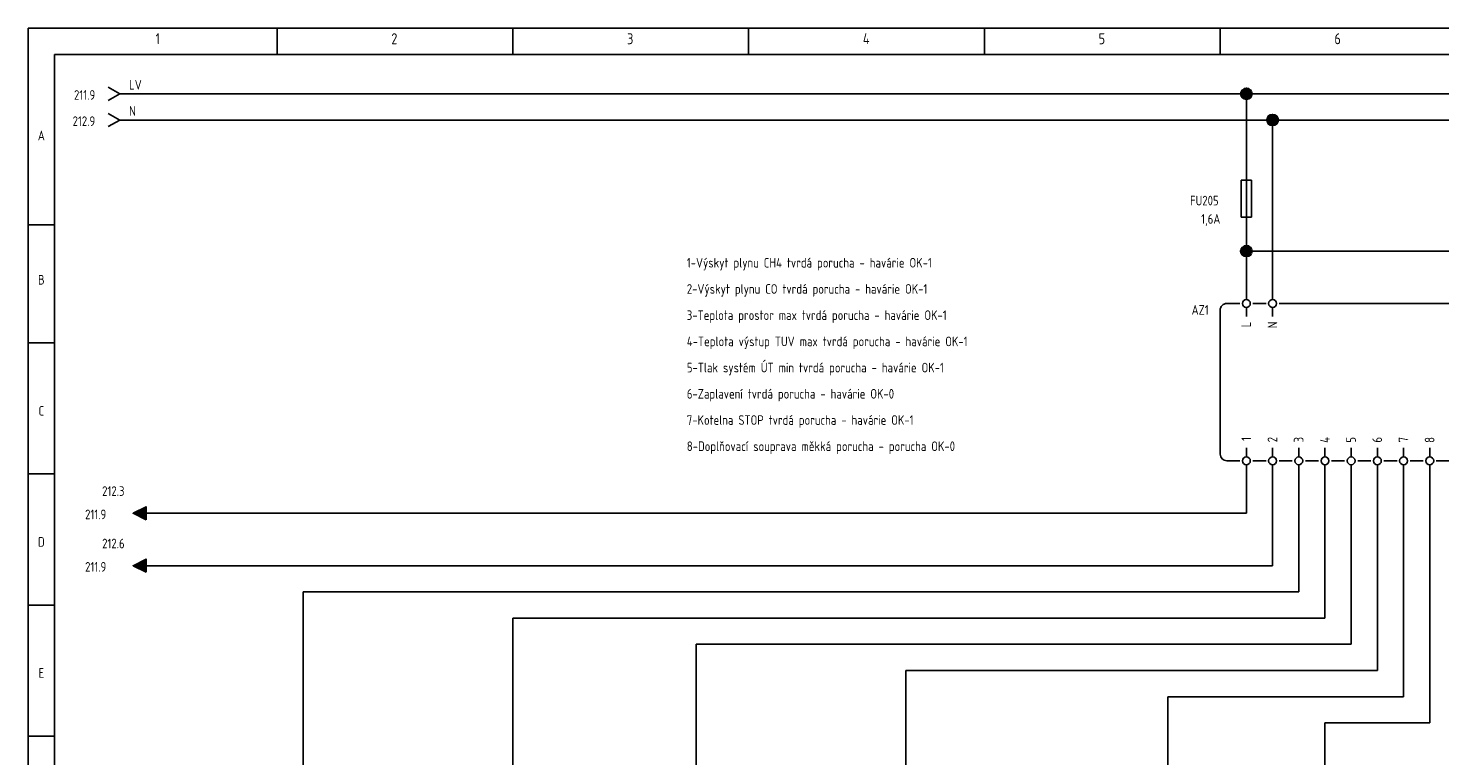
# Model space of a CAD drawing. Header units: millimetres. Extents: x 8 to 412, y 5 to 282.
# Tile 3 of 4: x 8 to 277, y 144 to 282. Entities that reach past the tile are written whole.
import ezdxf
from ezdxf.enums import TextEntityAlignment as Align

# ---------------------------------------------------------------- set-up
doc = ezdxf.new("R2010")
doc.units = ezdxf.units.MM
doc.linetypes.add('Caddy_Solid', pattern=[0])
doc.layers.add('Caddy_1', color=7, linetype='Caddy_Solid', lineweight=25)
doc.layers.add('Caddy_436', color=7, linetype='Caddy_Solid', lineweight=25)
doc.styles.add('Caddy_Vectorfont1p', font='isocp___.ttf', dxfattribs={"width": 0.9})
pattern_1 = [(28.64789, (0, 0), (-0.047942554, 0.087758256), []), (118.64789, (0, 0), (-0.087758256, -0.047942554), [])]

# ---------------------------------------------------------------- blocks, each defined once
blk = doc.blocks.new('50A22FA9BB23')
at = {"layer": 'Caddy_1', "color": 7, "linetype": 'Caddy_Solid', "lineweight": 25}
for p, q in [((7.5, 282.5), (7.5, 5)), ((7.5, 282.5), (412.5, 282.5)), ((55, 282.5), (55, 277.5)), ((100, 282.5), (100, 277.5)), ((145, 282.5), (145, 277.5)), ((190, 282.5), (190, 277.5)), ((235, 282.5), (235, 277.5)), ((12.5, 277.5), (407.5, 277.5)), ((12.5, 277.5), (12.5, 30)), ((7.5, 245), (12.5, 245)), ((7.5, 222.5), (12.5, 222.5)), ((12.5, 222.5), (7.5, 222.5)), ((11.5, 222.5), (10.5, 222.5)), ((12.5, 197.5), (7.5, 197.5)), ((7.5, 197.5), (12.5, 197.5)), ((12.5, 172.5), (7.5, 172.5)), ((7.5, 172.5), (12.5, 172.5)), ((12.5, 147.5), (7.5, 147.5)), ((7.5, 147.5), (12.5, 147.5))]:
    blk.add_line(p, q, dxfattribs=at)
at = {"layer": 'Caddy_1', "color": 7, "lineweight": 25, "style": 'Caddy_Vectorfont1p', "width": 0.9}
for s, p in [('1', (31.8, 279.45)), ('2', (76.8, 279.45)), ('3', (121.8, 279.45)), ('4', (166.8, 279.45)), ('5', (211.8, 279.45)), ('6', (256.8, 279.45))]:
    blk.add_text(s, height=2.1, dxfattribs=at).set_placement(p)
for s, p in [('A', (10, 261.11)), ('B', (10, 233.61)), ('C', (10, 208.61)), ('D', (10, 183.61)), ('E', (10, 158.61))]:
    blk.add_text(s, height=1.84, dxfattribs=at).set_placement(p, align=Align.CENTER)
blk = doc.blocks.new('32869F1997C4')
at = {"layer": 'Caddy_1', "color": 7, "linetype": 'Caddy_Solid', "lineweight": 25}
for q in [(22.75, 271.25), (22.75, 268.75)]:
    blk.add_line((25, 270), q, dxfattribs=at)
at = {"layer": 'Caddy_1', "color": 7, "lineweight": 25, "style": 'Caddy_Vectorfont1p', "width": 0.9}
blk.add_text('211.9', height=1.838, dxfattribs=at).set_placement((20.28, 268.86), align=Align.RIGHT)
blk.add_attdef('$TAG160010', (26.76, 270.81), '', height=1.84, dxfattribs=at)
blk = doc.blocks.new('BA39089B3D43')
at = {"layer": 'Caddy_1', "color": 7, "linetype": 'Caddy_Solid', "lineweight": 25}
for p, q in [((240, 232.5), (240, 235)), ((245, 232.5), (245, 235)), ((240, 230.75), (240, 232.5)), ((245, 230.75), (245, 232.5)), ((238.75, 230), (236.25, 230)), ((240, 229.25), (240, 227.5)), ((241.25, 230), (243.75, 230)), ((245, 229.25), (245, 227.5)), ((393.75, 230), (246.25, 230)), ((235, 228.75), (235, 201.25)), ((395, 201.25), (395, 228.75)), ((360, 223), (350, 223)), ((350, 223), (350, 208)), ((360, 221), (360, 223)), ((360, 218.5), (360, 221)), ((390, 223), (380, 223)), ((380, 223), (380, 208)), ((390, 221), (390, 223)), ((390, 218.5), (390, 221)), ((360, 213.5), (356.58, 219.42)), ((390, 213.5), (386.58, 219.42)), ((355, 208), (355, 218)), ((355, 218), (358, 218)), ((385, 208), (385, 218)), ((385, 218), (388, 218)), ((360, 213.5), (360, 211)), ((390, 213.5), (390, 211)), ((360, 210), (360, 211)), ((390, 210), (390, 211)), ((360, 208), (360, 210)), ((390, 208), (390, 210)), ((305, 203), (305, 206)), ((240, 200.75), (240, 202.5)), ((245, 200.75), (245, 202.5)), ((250, 200.75), (250, 202.5)), ((255, 200.75), (255, 202.5)), ((260, 200.75), (260, 202.5)), ((265, 200.75), (265, 202.5)), ((265, 200.75), (265, 202.5)), ((270, 200.75), (270, 202.5)), ((275, 200.75), (275, 202.5)), ((295, 200.75), (295, 202.5)), ((305, 200.75), (305, 202.5)), ((310, 200.75), (310, 202.5)), ((330, 200.75), (330, 202.5)), ((335, 200.75), (335, 202.5)), ((350, 200.75), (350, 202.5)), ((355, 200.75), (355, 202.5)), ((360, 200.75), (360, 202.5)), ((380, 200.75), (380, 202.5)), ((385, 200.75), (385, 202.5)), ((390, 200.75), (390, 202.5)), ((236.25, 200), (238.75, 200)), ((241.25, 200), (243.75, 200)), ((246.25, 200), (248.75, 200)), ((251.25, 200), (253.75, 200)), ((256.25, 200), (258.75, 200)), ((261.25, 200), (263.75, 200)), ((266.25, 200), (268.75, 200)), ((271.25, 200), (273.75, 200)), ((293.75, 200), (276.25, 200)), ((303.75, 200), (296.25, 200)), ((308.75, 200), (306.25, 200)), ((328.75, 200), (311.25, 200)), ((331.25, 200), (333.75, 200)), ((336.25, 200), (348.75, 200)), ((351.25, 200), (353.75, 200)), ((356.25, 200), (358.75, 200)), ((361.25, 200), (378.75, 200)), ((381.25, 200), (383.75, 200)), ((386.25, 200), (388.75, 200)), ((391.25, 200), (393.75, 200)), ((240, 199.25), (240, 197.5)), ((240, 195), (240, 197.5)), ((245, 199.25), (245, 197.5)), ((245, 195), (245, 197.5)), ((250, 199.25), (250, 197.5)), ((250, 195), (250, 197.5)), ((255, 199.25), (255, 197.5)), ((255, 195), (255, 197.5)), ((260, 199.25), (260, 197.5)), ((260, 195), (260, 197.5)), ((265, 199.25), (265, 197.5)), ((265, 199.25), (265, 197.5)), ((265, 195), (265, 197.5)), ((265, 195), (265, 197.5)), ((270, 199.25), (270, 197.5)), ((270, 195), (270, 197.5)), ((275, 199.25), (275, 197.5)), ((275, 195), (275, 197.5)), ((295, 199.25), (295, 197.5)), ((295, 195), (295, 197.5)), ((305, 199.25), (305, 197.5)), ((305, 195), (305, 197.5)), ((310, 199.25), (310, 197.5)), ((310, 195), (310, 197.5)), ((330, 199.25), (330, 197.5)), ((330, 195), (330, 197.5)), ((335, 199.25), (335, 197.5)), ((335, 195), (335, 197.5)), ((350, 199.25), (350, 197.5)), ((350, 195), (350, 197.5)), ((355, 199.25), (355, 197.5)), ((355, 195), (355, 197.5)), ((360, 199.25), (360, 197.5)), ((360, 195), (360, 197.5)), ((380, 199.25), (380, 197.5)), ((380, 195), (380, 197.5)), ((385, 199.25), (385, 197.5)), ((385, 195), (385, 197.5)), ((390, 199.25), (390, 197.5)), ((390, 195), (390, 197.5))]:
    blk.add_line(p, q, dxfattribs=at)
at = {"layer": 'Caddy_1', "color": 7, "linetype": 'Caddy_Solid', "lineweight": 50}
blk.add_line((304, 203), (306, 203), dxfattribs=at)
at = {"layer": 'Caddy_1', "color": 7, "linetype": 'Caddy_Solid', "lineweight": 25}
for centre in [(240, 230), (245, 230), (240, 200), (245, 200), (250, 200), (255, 200), (260, 200), (265, 200), (270, 200), (275, 200), (295, 200), (305, 200), (310, 200), (330, 200), (335, 200), (350, 200), (355, 200), (360, 200), (380, 200), (385, 200), (390, 200)]:
    blk.add_circle(centre, 0.75, dxfattribs=at)
for centre, start_param, end_param in [((236.25, 228.75), 1.570796, 3.141593), ((393.75, 228.75), 0, 1.570796), ((236.25, 201.25), 3.141593, 4.712389), ((393.75, 201.25), 4.712389, 6.283185)]:
    blk.add_ellipse(centre, major_axis=(1.25, 0), ratio=1, start_param=start_param, end_param=end_param, dxfattribs=at)
at = {"layer": 'Caddy_1', "color": 7, "lineweight": 25, "style": 'Caddy_Vectorfont1p', "width": 0.9}
for s, p in [('L', (240.89, 226.55)), ('N', (245.89, 226.55)), ('1', (240.89, 204.55)), ('2', (245.89, 204.55)), ('3', (250.89, 204.55)), ('4', (255.89, 204.55)), ('5', (260.89, 204.55)), ('6', (265.89, 204.55)), ('7', (270.89, 204.55)), ('8', (275.89, 204.55)), ('+', (310.89, 204.55))]:
    blk.add_text(s, height=1.84, rotation=90, dxfattribs=at).set_placement(p, align=Align.RIGHT)
for s, p in [('I.stupeň', (350.2, 223.86)), ('II.stupeň', (380.2, 223.86)), ('24V-DC', (302.2, 208.86)), ('reset', (328.45, 208.86))]:
    blk.add_text(s, height=1.838, dxfattribs=at).set_placement(p)
for s, height, p in [('spol', 1.838, (295.89, 202.95)), ('NO', 1.838, (350.89, 203.95)), ('NC', 1.838, (355.89, 203.95)), ('C', 1.84, (360.89, 203.95)), ('NO', 1.838, (380.89, 203.95)), ('NC', 1.838, (385.89, 203.95)), ('C', 1.84, (390.89, 203.95))]:
    blk.add_text(s, height=height, rotation=90, dxfattribs=at).set_placement(p)
for tag, p in [('$TAG165170', (133.2, 236.86)), ('$TAG165175', (133.2, 231.86)), ('$TAG165180', (133.2, 226.86)), ('$TAG165185', (133.2, 221.86)), ('$TAG165190', (133.2, 216.86)), ('$TAG165195', (133.2, 211.86)), ('$TAG165200', (133.2, 206.86)), ('$TAG165205', (133.2, 201.86))]:
    blk.add_attdef(tag, p, '', height=1.84, dxfattribs=at)
blk.add_attdef('$TAG160010', text='', height=1.84, dxfattribs=at).set_placement((232.8, 227.86), align=Align.RIGHT)
blk = doc.blocks.new('8D550C0B2B55')
at = {"layer": 'Caddy_1', "color": 140, "linetype": 'Caddy_Solid', "lineweight": 25, "true_color": 0x00bfff}
for q in [(22.75, 266.25), (22.75, 263.75)]:
    blk.add_line((25, 265), q, dxfattribs=at)
at = {"layer": 'Caddy_1', "color": 140, "lineweight": 25, "true_color": 0x00bfff, "style": 'Caddy_Vectorfont1p', "width": 0.9}
blk.add_text('212.9', height=1.838, dxfattribs=at).set_placement((20.28, 263.86), align=Align.RIGHT)
blk.add_attdef('$TAG160010', (26.76, 265.81), '', height=1.84, dxfattribs=at)
blk = doc.blocks.new('B132AFF1F45A')
at = {"layer": 'Caddy_1', "color": 7, "linetype": 'Caddy_Solid', "lineweight": 25}
for p, q in [((239, 246.5), (239, 253.5)), ((241, 253.5), (239, 253.5)), ((240, 245), (240, 255)), ((241, 246.5), (241, 253.5)), ((241, 246.5), (239, 246.5))]:
    blk.add_line(p, q, dxfattribs=at)
at = {"layer": 'Caddy_1', "color": 7, "lineweight": 25, "style": 'Caddy_Vectorfont1p', "width": 0.9}
for tag, p in [('$TAG160010', (234.7, 248.71)), ('$TAG160030', (235.03, 245.21))]:
    blk.add_attdef(tag, text='', height=1.84, dxfattribs=at).set_placement(p, align=Align.RIGHT)
blk = doc.blocks.new('FE98768A3EE0')
at = {"layer": 'Caddy_1', "true_color": 0xff0000}
blk.add_hatch(color=1, dxfattribs=at).paths.add_polyline_path([(27.5, 190), (30, 191.25), (30, 188.75)])
at = {"layer": 'Caddy_1', "color": 1, "linetype": 'Caddy_Solid', "lineweight": 25, "true_color": 0xff0000}
blk.add_lwpolyline([(30, 188.75), (30, 191.25), (27.5, 190)], close=True, dxfattribs=at)
at = {"layer": 'Caddy_436', "color": 7, "lineweight": 25, "style": 'Caddy_Vectorfont1p', "width": 0.9}
blk.add_text('211.9', height=1.838, dxfattribs=at).set_placement((18.36, 188.86))
blk.add_attdef('$TAG160010', (21.61, 193.31), '', height=1.84, dxfattribs=at)
blk = doc.blocks.new('477C95E77E98')
at = {"layer": 'Caddy_1', "true_color": 0xff0000}
blk.add_hatch(color=1, dxfattribs=at).paths.add_polyline_path([(27.5, 180), (30, 181.25), (30, 178.75)])
at = {"layer": 'Caddy_1', "color": 1, "linetype": 'Caddy_Solid', "lineweight": 25, "true_color": 0xff0000}
blk.add_lwpolyline([(30, 178.75), (30, 181.25), (27.5, 180)], close=True, dxfattribs=at)
at = {"layer": 'Caddy_436', "color": 7, "lineweight": 25, "style": 'Caddy_Vectorfont1p', "width": 0.9}
blk.add_text('211.9', height=1.838, dxfattribs=at).set_placement((18.36, 178.86))
blk.add_attdef('$TAG160010', (21.61, 183.31), '', height=1.84, dxfattribs=at)

msp = doc.modelspace()

# ---------------------------------------------------------------- hatches: boundary and pattern name
at = {"layer": 'Caddy_1'}
h = msp.add_hatch(dxfattribs=at)
h.set_pattern_fill('_USER', scale=0.1, angle=28.6479, style=0, double=1, pattern_type=0)
h.set_pattern_definition(pattern_1)
edge = h.paths.add_edge_path(flags=0)
edge.add_arc((240, 270), 1, 0, 360)
at = {"layer": 'Caddy_1', "true_color": 0x1e90ff}
h = msp.add_hatch(dxfattribs=at)
h.set_pattern_fill('_USER', color=150, scale=0.1, angle=28.6479, style=0, double=1, pattern_type=0)
h.set_pattern_definition(pattern_1)
edge = h.paths.add_edge_path(flags=0)
edge.add_arc((245, 265), 1, 0, 360)
at = {"layer": 'Caddy_1'}
h = msp.add_hatch(dxfattribs=at)
h.set_pattern_fill('_USER', scale=0.1, angle=28.6479, style=0, double=1, pattern_type=0)
h.set_pattern_definition(pattern_1)
edge = h.paths.add_edge_path(flags=0)
edge.add_arc((240, 240), 1, 0, 360)

# ---------------------------------------------------------------- linework, layer by layer
at = {"layer": 'Caddy_1', "color": 7, "linetype": 'Caddy_Solid', "lineweight": 25}
for p, q in [((25, 270), (240, 270)), ((240, 270), (395, 270)), ((240, 255), (240, 270)), ((245, 235), (245, 265)), ((240, 240), (240, 245)), ((240, 240), (400, 240)), ((240, 235), (240, 240)), ((240, 190), (240, 195)), ((245, 180), (245, 195)), ((250, 195), (250, 175)), ((255, 170), (255, 195)), ((260, 165), (260, 195)), ((265, 160), (265, 195)), ((270, 155), (270, 195)), ((275, 150), (275, 195)), ((30, 190), (240, 190)), ((30, 180), (245, 180)), ((60, 100), (60, 175)), ((60, 175), (250, 175)), ((100, 100), (100, 170)), ((100, 170), (255, 170)), ((135, 100), (135, 165)), ((135, 165), (260, 165)), ((175, 100), (175, 160)), ((175, 160), (265, 160)), ((225, 100), (225, 155)), ((225, 155), (270, 155)), ((255, 100), (255, 150)), ((255, 150), (275, 150))]:
    msp.add_line(p, q, dxfattribs=at)
at = {"layer": 'Caddy_1', "color": 140, "linetype": 'Caddy_Solid', "lineweight": 25, "true_color": 0x00bfff}
for p, q in [((25, 265), (245, 265)), ((245, 265), (395, 265))]:
    msp.add_line(p, q, dxfattribs=at)
at = {"layer": 'Caddy_1', "color": 7, "lineweight": 40}
for centre in [(240, 270), (240, 240)]:
    msp.add_circle(centre, 1, dxfattribs=at)
at = {"layer": 'Caddy_1', "color": 150, "lineweight": 40, "true_color": 0x1e90ff}
msp.add_circle((245, 265), 1, dxfattribs=at)

# ---------------------------------------------------------------- block references
at = {"layer": 'Caddy_1'}
msp.add_blockref('50A22FA9BB23', (0, 0, 1), dxfattribs=at)
ref = msp.add_blockref('32869F1997C4', (0, 0, 1), dxfattribs=at)
ref.add_attrib('$TAG160010', 'LV', (26.76, 270.81), dxfattribs={"color": 7, "lineweight": 25, "height": 1.838, "style": 'Caddy_Vectorfont1p', "width": 0.9})
ref = msp.add_blockref('8D550C0B2B55', (0, 0, 1), dxfattribs=at)
ref.add_attrib('$TAG160010', 'N', (26.76, 265.81), dxfattribs={"color": 140, "lineweight": 25, "true_color": 0x00bfff, "height": 1.84, "style": 'Caddy_Vectorfont1p', "width": 0.9})
ref = msp.add_blockref('B132AFF1F45A', (0, 0, 1), dxfattribs=at)
ref.add_attrib('$TAG160010', 'FU205', dxfattribs={"color": 7, "lineweight": 25, "height": 1.838, "style": 'Caddy_Vectorfont1p', "width": 0.9}).set_placement((234.7, 248.71), align=Align.RIGHT)
ref.add_attrib('$TAG160030', '1,6A', dxfattribs={"color": 7, "lineweight": 25, "height": 1.838, "style": 'Caddy_Vectorfont1p', "width": 0.9}).set_placement((235.03, 245.21), align=Align.RIGHT)
ref = msp.add_blockref('BA39089B3D43', (0, 0, 1), dxfattribs=at)
ref.add_attrib('$TAG165170', '1-Výskyt plynu CH4 tvrdá porucha - havárie OK-1', (133.2, 236.86), dxfattribs={"color": 7, "lineweight": 25, "height": 1.8375, "style": 'Caddy_Vectorfont1p', "width": 0.9})
ref.add_attrib('$TAG165175', '2-Výskyt plynu CO tvrdá porucha - havárie OK-1', (133.2, 231.86), dxfattribs={"color": 7, "lineweight": 25, "height": 1.8375, "style": 'Caddy_Vectorfont1p', "width": 0.9})
ref.add_attrib('$TAG165180', '3-Teplota prostor max tvrdá porucha - havárie OK-1', (133.2, 226.86), dxfattribs={"color": 7, "lineweight": 25, "height": 1.8375, "style": 'Caddy_Vectorfont1p', "width": 0.9})
ref.add_attrib('$TAG165185', '4-Teplota výstup TUV max tvrdá porucha - havárie OK-1', (133.2, 221.86), dxfattribs={"color": 7, "lineweight": 25, "height": 1.8375, "style": 'Caddy_Vectorfont1p', "width": 0.9})
ref.add_attrib('$TAG165190', '5-Tlak systém ÚT min tvrdá porucha - havárie OK-1', (133.2, 216.86), dxfattribs={"color": 7, "lineweight": 25, "height": 1.8375, "style": 'Caddy_Vectorfont1p', "width": 0.9})
ref.add_attrib('$TAG165195', '6-Zaplavení tvrdá porucha - havárie OK-0', (133.2, 211.86), dxfattribs={"color": 7, "lineweight": 25, "height": 1.8375, "style": 'Caddy_Vectorfont1p', "width": 0.9})
ref.add_attrib('$TAG165200', '7-Kotelna STOP tvrdá porucha - havárie OK-1', (133.2, 206.86), dxfattribs={"color": 7, "lineweight": 25, "height": 1.8375, "style": 'Caddy_Vectorfont1p', "width": 0.9})
ref.add_attrib('$TAG165205', '8-Doplňovací souprava měkká porucha - porucha OK-0', (133.2, 201.86), dxfattribs={"color": 7, "lineweight": 25, "height": 1.8375, "style": 'Caddy_Vectorfont1p', "width": 0.9})
ref.add_attrib('$TAG160010', 'AZ1', dxfattribs={"color": 7, "lineweight": 25, "height": 1.838, "style": 'Caddy_Vectorfont1p', "width": 0.9}).set_placement((232.8, 227.86), align=Align.RIGHT)
ref = msp.add_blockref('FE98768A3EE0', (0, 0, 1), dxfattribs=at)
ref.add_attrib('$TAG160010', '212.3', (21.61, 193.31), dxfattribs={"layer": 'Caddy_436', "color": 7, "lineweight": 25, "height": 1.838, "style": 'Caddy_Vectorfont1p', "width": 0.9})
ref = msp.add_blockref('477C95E77E98', (0, 0, 1), dxfattribs=at)
ref.add_attrib('$TAG160010', '212.6', (21.61, 183.31), dxfattribs={"layer": 'Caddy_436', "color": 7, "lineweight": 25, "height": 1.838, "style": 'Caddy_Vectorfont1p', "width": 0.9})

doc.saveas('drawing.dxf')
